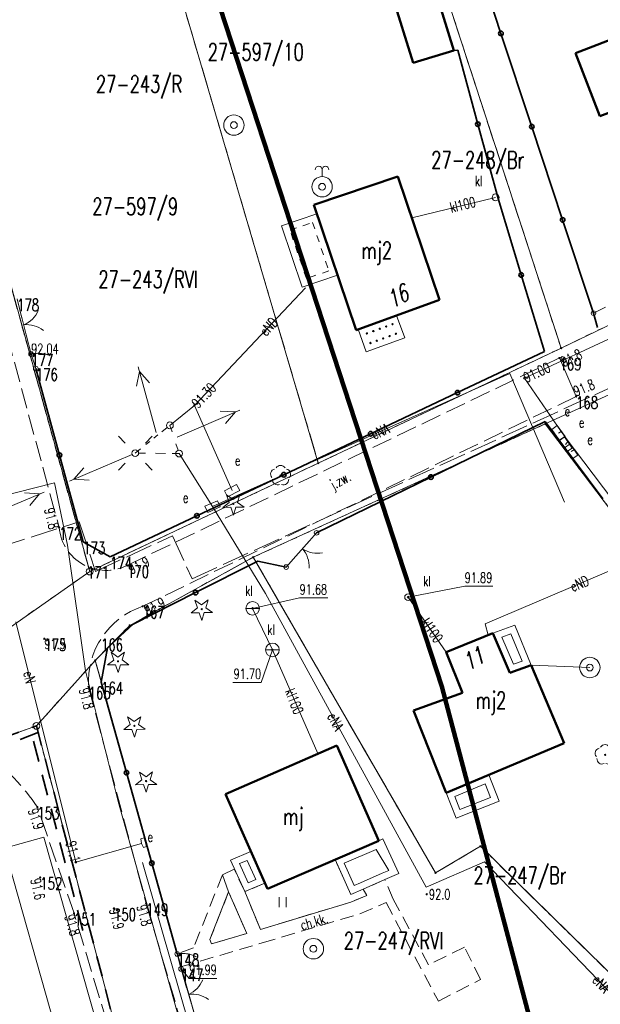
# Model space of a CAD drawing. Header units: metres. Extents: x 7542868 to 7543894, y 5828497 to 5830561.
# Tile 30 of 66: x 7543260 to 7543302, y 5829905 to 5829978. Entities that reach past the tile are written whole.
import ezdxf
from ezdxf.enums import TextEntityAlignment as Align

# ---------------------------------------------------------------- set-up
doc = ezdxf.new("R2010")
doc.units = ezdxf.units.M
for name, pattern in [('1', [0]), ('2_1', [0]), ('2_14', [1, -1]), ('2_KTCR02', [1.5, 1, -0.5]), ('2_KTJZ01', [2, 1.5, -0.5]), ('2_PTRW02', [0]), ('2_PTRW02_02G', [0]), ('2_PTTU', [1.5, 1, -0.5]), ('3_EGBB01', [0]), ('3_EGBG08', [0]), ('3_EGBG08W', [1, 0.5, -0.5]), ('3_EGBT07', [0]), ('3_EGBW09', [0]), ('4_1', [0]), ('4_SUPE_01', [0]), ('4_SUPK_01', [0]), ('4_SUPT_P_01', [2.5, 2, -0.5]), ('4_SUPW_01', [0]), ('4_SUSM03_02', [0]), ('4_SUUS18_02', [0]), ('GAO', [2.5, 1.5, -1]), ('GDE', [0]), ('GUK', [2, 1.5, -0.5]), ('GUZ', [1, 0.5, -0.5])]:
    doc.linetypes.add(name, pattern=pattern)
doc.layers.get('0').update_dxf_attribs({"color": 250, "linetype": 'CONTINUOUS', "lineweight": 100})
for name, color, linetype, lineweight in [('Dzialki', 7, 'GDE', 18), ('EADTD_T_0', 7, 'CONTINUOUS', 25), ('EGBB_E_T_0', 7, 'CONTINUOUS', 25), ('EGBB_L_0', 7, '3_EGBB01', 50), ('EGBE_L_0', 7, '3_EGBT07', 18), ('EGBE_L_1', 7, '3_EGBG08', 18), ('EGBE_L_2', 7, '3_EGBW09', 18), ('EPGPO_L_0', 7, 'GAO', 35), ('ESPPP_L_4', 7, 'CONTINUOUS', 35), ('Kontury', 3, 'GUK', 18), ('KTCR_E_T_1', 7, 'CONTINUOUS', 15), ('KTCR_L_1', 7, '2_KTCR02', 18), ('KTJZ_E_T_0', 7, 'CONTINUOUS', 15), ('KTJZ_L_0', 7, '2_KTJZ01', 18), ('KTOK_L_1', 7, '2_1', 18), ('KTOK_L_3', 7, '2_1', 18), ('KTOK_L_4', 7, 'CONTINUOUS', 35), ('Numery_dzialek', 7, 'CONTINUOUS', 13), ('Numery_konturow', 3, 'CONTINUOUS', 13), ('Numery_uzytkow', 7, 'CONTINUOUS', 13), ('OBOP_T_0', 3, 'CONTINUOUS', 18), ('OBOP_T_1', 3, 'CONTINUOUS', 18), ('PIKIETY_T_0', 230, 'CONTINUOUS', 0), ('PTRW_L_1', 7, 'CONTINUOUS', 18), ('PTTU_L_2', 7, '2_PTTU', 18), ('Punkty', 7, 'CONTINUOUS', 18), ('RTPW_T_0', 7, 'CONTINUOUS', 15), ('RTPW_T_1', 7, 'CONTINUOUS', 15), ('SUPE_E_T_3', 1, 'CONTINUOUS', 15), ('SUPE_L_2', 1, '4_SUPE_01', 18), ('SUPE_L_3', 1, '4_SUPE_01', 18), ('SUPK_E_T_1', 34, 'CONTINUOUS', 15), ('SUPK_L_1', 34, '4_SUPK_01', 18), ('SUPP_L_6', 30, '4_SUPT_P_01', 18), ('SUPW_L_1', 5, '4_SUPW_01', 18), ('SUSM_L_4', 7, 'CONTINUOUS', 18), ('SUSM_T_0', 7, 'CONTINUOUS', 18), ('SUTE_T_0', 1, 'CONTINUOUS', 18), ('SUTK_T_0', 7, 'CONTINUOUS', 18), ('SUUE_E_T_2', 7, 'CONTINUOUS', 15), ('SUUE_L_3', 7, '4_1', 18), ('SUUE_T_3', 7, 'CONTINUOUS', 18), ('SUUK_E_T_1', 7, 'CONTINUOUS', 15), ('SUUK_E_T_3', 7, 'CONTINUOUS', 15), ('SUUK_T_1', 7, 'CONTINUOUS', 18), ('SUUK_T_2', 34, 'CONTINUOUS', 18), ('SUUK_T_4', 7, 'CONTINUOUS', 18), ('SUUW_T_1', 7, 'CONTINUOUS', 18), ('SUUW_T_2', 7, 'CONTINUOUS', 18), ('Uzytki', 7, 'GUZ', 18), ('ZASIEG_L_0', 3, '1', 100)]:
    doc.layers.add(name, color=color, linetype=linetype, lineweight=lineweight)
doc.styles.get("Standard").update_dxf_attribs({"font": 'Simplex.SHX', "width": 0.75})

# ---------------------------------------------------------------- blocks, each defined once
blk = doc.blocks.new('GRT')
at = {"linetype": 'CONTINUOUS'}
blk.add_circle((0, 0), 0.25, dxfattribs=at)
blk = doc.blocks.new('GRO')
at = {"linetype": 'CONTINUOUS'}
blk.add_circle((0, 0), 0.045, dxfattribs=at)
blk = doc.blocks.new('2_OBOP01_01')
at = {"linetype": 'CONTINUOUS'}
for p, q in [((-0.78225, -0.26495), (-0.3012, 0.09375)), ((-0.3012, 0.09375), (-0.4937, 0.6621)), ((-0.4937, 0.6621), (-0.0039, 0.31545)), ((-0.0039, 0.31545), (0.4771, 0.67415)), ((0.4771, 0.67415), (0.2988, 0.1012)), ((0.2988, 0.1012), (0.7886, -0.24545)), ((-0.18225, -0.2575), (-0.78225, -0.26495)), ((0.01025, -0.82585), (-0.18225, -0.2575)), ((0.1886, -0.2529), (0.01025, -0.82585)), ((0.7886, -0.24545), (0.1886, -0.2529))]:
    blk.add_line(p, q, dxfattribs=at)
blk.add_circle((0, 0), 0.045, dxfattribs=at)
blk = doc.blocks.new('2_OBOP02_01')
at = {"linetype": 'CONTINUOUS'}
blk.add_circle((0, 0), 0.045, dxfattribs=at)
for centre, start, end in [((0, 0.375), 30.14012, 149.85988), ((-0.357, 0.116), 102.14447, 221.86002), ((0.357, 0.116), 318.13998, 77.85553), ((-0.22, -0.303), 174.14818, 293.85423), ((0.22, -0.303), 246.14577, 5.85182)]:
    blk.add_arc(centre, 0.375, start, end, dxfattribs=at)
blk = doc.blocks.new('2_PTTU04')
at = {"linetype": 'CONTINUOUS'}
for p, q in [((-0.2625, -0.375), (-0.2625, 0.375)), ((0.2625, -0.375), (0.2625, 0.375))]:
    blk.add_line(p, q, dxfattribs=at)
blk = doc.blocks.new('2_RTPW01')
at = {"linetype": 'CONTINUOUS'}
blk.add_circle((0, 0), 0.045, dxfattribs=at)
blk = doc.blocks.new('2_RTPW02')
at = {"linetype": 'CONTINUOUS'}
blk.add_circle((0, 0), 0.045, dxfattribs=at)
blk = doc.blocks.new('4_SUSM01_01')
at = {"linetype": 'CONTINUOUS'}
for p, q in [((-0.742, 0.742), (-1.237, 1.237)), ((0.742, 0.742), (1.237, 1.237)), ((-0.742, -0.742), (-1.237, -1.237)), ((0.742, -0.742), (1.237, -1.237))]:
    blk.add_line(p, q, dxfattribs=at)
blk = doc.blocks.new('4_SUPS01_03')
at = {"linetype": 'CONTINUOUS'}
blk.add_circle((0, 0), 0.0625, dxfattribs=at)
blk = doc.blocks.new('4_SUPS01_05')
at = {"linetype": 'CONTINUOUS'}
blk.add_circle((0, 0), 0.0625, dxfattribs=at)
blk = doc.blocks.new('4_SUUS18_01')
at = {"linetype": 'CONTINUOUS'}
for p, q in [((0.5, 0.25), (-0.5, 0.25)), ((-0.5, 0.25), (-0.5, -0.25)), ((0.5, -0.25), (0.5, 0.25)), ((-0.5, -0.25), (0.5, -0.25))]:
    blk.add_line(p, q, dxfattribs=at)
blk = doc.blocks.new('4_SUUS22_01')
at = {"linetype": 'CONTINUOUS'}
blk.add_circle((0, 0), 0.25, dxfattribs=at)
blk = doc.blocks.new('4_SUUS15_05')
at = {"linetype": 'CONTINUOUS'}
blk.add_circle((0, 0), 0.25, dxfattribs=at)
blk = doc.blocks.new('4_SUUS07')
at = {"linetype": 'CONTINUOUS'}
blk.add_line((-0.5, 0), (0.5, 0), dxfattribs=at)
blk.add_circle((0, 0), 0.5, dxfattribs=at)
blk = doc.blocks.new('4_SUUS13')
at = {"linetype": 'CONTINUOUS'}
for radius in [0.75, 0.25]:
    blk.add_circle((0, 0), radius, dxfattribs=at)
blk = doc.blocks.new('4_SUUS14')
at = {"linetype": 'CONTINUOUS'}
blk.add_line((0, 0.75), (0, 1.25), dxfattribs=at)
for radius in [0.75, 0.25]:
    blk.add_circle((0, 0), radius, dxfattribs=at)
for centre in [(-0.25, 1.25), (0.25, 1.25)]:
    blk.add_arc(centre, 0.25, 0, 180, dxfattribs=at)

msp = doc.modelspace()

# ---------------------------------------------------------------- linework, layer by layer
at = {"layer": 'Dzialki'}
for p, q in [((7543299.37, 5829953.5), (7543285.43, 5829996.33)), ((7543281.55, 5829945.05), (7543267.37, 5829993.25)), ((7543264.77, 5829937.09), (7543250.79, 5829987.82)), ((7543299.37, 5829953.5), (7543325.43, 5829966.06)), ((7543281.55, 5829945.05), (7543299.37, 5829953.5)), ((7543302.87, 5829950.06), (7543298.21, 5829947.93)), ((7543298.21, 5829947.93), (7543276.78, 5829938.14)), ((7543332.46, 5829902.76), (7543298.21, 5829947.93)), ((7543264.77, 5829937.09), (7543281.55, 5829945.05)), ((7543276.78, 5829938.14), (7543267.71, 5829933.14)), ((7543290.15, 5829914.97), (7543276.78, 5829938.14)), ((7543258.96, 5829933.02), (7543264.77, 5829937.09)), ((7543267.71, 5829933.14), (7543265.18, 5829930.57)), ((7543265.18, 5829930.57), (7543260.86, 5829925.76)), ((7543265.18, 5829930.57), (7543279.63, 5829878.97)), ((7543260.86, 5829925.76), (7543133.36, 5829880.28)), ((7543299.89, 5829776.73), (7543260.86, 5829925.76)), ((7543293.45, 5829916.92), (7543290.15, 5829914.97)), ((7543315.66, 5829895.14), (7543293.45, 5829916.92))]:
    msp.add_line(p, q, dxfattribs=at)
at = {"layer": 'EGBB_L_0', "linetype": '3_EGBB01'}
for p, q in [((7543288.748, 5829984.243), (7543291.491, 5829975.351)), ((7543288.507, 5829974.43), (7543285.764, 5829983.322)), ((7543300.433, 5829975.143), (7543305.102, 5829976.946)), ((7543291.491, 5829975.351), (7543288.507, 5829974.43)), ((7543302.216, 5829970.535), (7543300.433, 5829975.143)), ((7543306.934, 5829972.298), (7543302.216, 5829970.535)), ((7543287.384, 5829966.091), (7543281.218, 5829964.008)), ((7543290.448, 5829957.031), (7543287.384, 5829966.091)), ((7543281.218, 5829964.008), (7543284.323, 5829954.818)), ((7543284.323, 5829954.818), (7543290.448, 5829957.031)), ((7543294.35, 5829932.56), (7543290.938, 5829931.161)), ((7543294.35, 5829932.56), (7543295.61, 5829929.66)), ((7543290.938, 5829931.161), (7543292.139, 5829928.199)), ((7543295.61, 5829929.66), (7543297.17, 5829930.22)), ((7543297.17, 5829930.22), (7543299.596, 5829924.48)), ((7543292.139, 5829928.199), (7543288.548, 5829926.893)), ((7543290.93, 5829920.839), (7543288.548, 5829926.893)), ((7543274.73, 5829920.74), (7543282.92, 5829924.31)), ((7543282.92, 5829924.31), (7543285.99, 5829917.31)), ((7543299.596, 5829924.48), (7543290.93, 5829920.839)), ((7543277.81, 5829913.79), (7543274.73, 5829920.74)), ((7543285.99, 5829917.31), (7543277.81, 5829913.79))]:
    msp.add_line(p, q, dxfattribs=at)
at = {"layer": 'EGBE_L_0', "linetype": '3_EGBT07'}
for p, q in [((7543294.35, 5829932.56), (7543295.97, 5829933.15)), ((7543295.97, 5829933.15), (7543297.17, 5829930.22)), ((7543295.61, 5829929.66), (7543294.35, 5829932.56)), ((7543295.02, 5829932.272), (7543295.689, 5829932.516)), ((7543295.882, 5829930.289), (7543295.02, 5829932.272)), ((7543295.689, 5829932.516), (7543296.509, 5829930.514)), ((7543297.17, 5829930.22), (7543295.61, 5829929.66)), ((7543296.509, 5829930.514), (7543295.882, 5829930.289)), ((7543290.93, 5829920.839), (7543294.065, 5829922.156)), ((7543294.065, 5829922.156), (7543294.826, 5829920.223)), ((7543291.574, 5829920.567), (7543293.787, 5829921.497)), ((7543293.787, 5829921.497), (7543294.178, 5829920.505)), ((7543291.662, 5829918.977), (7543290.93, 5829920.839)), ((7543291.944, 5829919.626), (7543291.574, 5829920.567)), ((7543294.178, 5829920.505), (7543291.944, 5829919.626)), ((7543294.826, 5829920.223), (7543291.662, 5829918.977)), ((7543282.78, 5829915.94), (7543285.99, 5829917.31)), ((7543285.99, 5829917.31), (7543286.29, 5829917.48)), ((7543286.29, 5829917.48), (7543287.45, 5829914.92)), ((7543276.594, 5829916.534), (7543275.11, 5829915.91)), ((7543277.63, 5829914.22), (7543276.594, 5829916.534)), ((7543283.447, 5829915.681), (7543285.789, 5829916.68)), ((7543285.789, 5829916.68), (7543286.723, 5829915.151)), ((7543275.11, 5829915.91), (7543276.15, 5829913.59)), ((7543275.776, 5829915.648), (7543276.337, 5829915.884)), ((7543276.406, 5829914.242), (7543275.776, 5829915.648)), ((7543276.337, 5829915.884), (7543276.966, 5829914.481)), ((7543283.94, 5829913.39), (7543282.78, 5829915.94)), ((7543284.194, 5829914.038), (7543283.447, 5829915.681)), ((7543286.228, 5829914.938), (7543284.651, 5829914.229)), ((7543286.723, 5829915.151), (7543286.228, 5829914.938)), ((7543287.45, 5829914.92), (7543286.43, 5829914.48)), ((7543276.15, 5829913.59), (7543277.63, 5829914.22)), ((7543276.966, 5829914.481), (7543276.406, 5829914.242)), ((7543284.651, 5829914.229), (7543284.194, 5829914.038)), ((7543286.43, 5829914.48), (7543284.85, 5829913.77)), ((7543284.85, 5829913.77), (7543283.94, 5829913.39))]:
    msp.add_line(p, q, dxfattribs=at)
at = {"layer": 'EGBE_L_1', "linetype": '3_EGBG08'}
for p, q in [((7543278.84, 5829962.47), (7543281.441, 5829963.349)), ((7543281.441, 5829963.349), (7543282.96, 5829958.85)), ((7543280.36, 5829957.97), (7543278.84, 5829962.47)), ((7543282.96, 5829958.85), (7543280.36, 5829957.97))]:
    msp.add_line(p, q, dxfattribs=at)
at = {"layer": 'EGBE_L_1', "linetype": '3_EGBG08W'}
for p, q in [((7543279.474, 5829962.156), (7543281.127, 5829962.715)), ((7543281.127, 5829962.715), (7543282.327, 5829959.164)), ((7543280.674, 5829958.604), (7543279.474, 5829962.156)), ((7543282.327, 5829959.164), (7543280.674, 5829958.604))]:
    msp.add_line(p, q, dxfattribs=at)
at = {"layer": 'EGBE_L_2', "linetype": '3_EGBW09'}
for p, q in [((7543287.297, 5829955.893), (7543284.482, 5829954.876)), ((7543287.89, 5829954.25), (7543287.297, 5829955.893)), ((7543284.482, 5829954.876), (7543285.07, 5829953.23)), ((7543285.07, 5829953.23), (7543287.89, 5829954.25))]:
    msp.add_line(p, q, dxfattribs=at)
at = {"layer": 'EGBE_L_2', "linetype": '3_EGBT07'}
for centre in [(7543286.996, 5829955.252), (7543286.996, 5829955.252), (7543285.12, 5829954.575), (7543285.12, 5829954.575), (7543285.589, 5829954.744), (7543286.058, 5829954.914), (7543286.527, 5829955.083), (7543287.25, 5829954.55), (7543287.25, 5829954.55), (7543285.372, 5829953.871), (7543285.372, 5829953.871), (7543285.841, 5829954.041), (7543286.311, 5829954.211), (7543286.78, 5829954.38)]:
    msp.add_circle(centre, 0.05, dxfattribs=at)
at = {"layer": 'EPGPO_L_0', "linetype": 'GAO'}
for p, q in [((7543133.36, 5829880.28), (7543260.86, 5829925.76)), ((7543260.86, 5829925.76), (7543299.89, 5829776.73))]:
    msp.add_line(p, q, dxfattribs=at)
at = {"layer": 'ESPPP_L_4'}
for p, q in [((7543261.041, 5829925.294), (7543259.656, 5829924.761)), ((7543261.027, 5829923.151), (7543260.637, 5829924.641)), ((7543261.676, 5829920.669), (7543261.286, 5829922.158)), ((7543262.325, 5829918.186), (7543261.935, 5829919.676)), ((7543262.974, 5829915.704), (7543262.584, 5829917.193)), ((7543263.623, 5829913.221), (7543263.233, 5829914.711)), ((7543264.272, 5829910.739), (7543263.882, 5829912.228))]:
    msp.add_line(p, q, dxfattribs=at)
at = {"layer": 'Kontury'}
for p, q in [((7543299.37, 5829953.5), (7543285.43, 5829996.33)), ((7543267.37, 5829993.25), (7543281.55, 5829945.05)), ((7543264.77, 5829937.09), (7543250.79, 5829987.82)), ((7543281.55, 5829945.05), (7543299.37, 5829953.5)), ((7543281.55, 5829945.05), (7543264.77, 5829937.09)), ((7543267.71, 5829933.14), (7543276.78, 5829938.14)), ((7543276.78, 5829938.14), (7543290.15, 5829914.97)), ((7543265.18, 5829930.57), (7543267.71, 5829933.14)), ((7543279.63, 5829878.97), (7543265.18, 5829930.57)), ((7543290.15, 5829914.97), (7543293.45, 5829916.92)), ((7543293.45, 5829916.92), (7543315.66, 5829895.14))]:
    msp.add_line(p, q, dxfattribs=at)
at = {"layer": 'KTCR_L_1', "linetype": '2_KTCR02'}
for p, q in [((7543274.52, 5829914.82), (7543272.39, 5829909.46)), ((7543275.37, 5829915.25), (7543274.52, 5829914.82)), ((7543276.15, 5829913.59), (7543275.37, 5829915.25)), ((7543286.43, 5829914.48), (7543284.85, 5829913.77)), ((7543287.05, 5829913.04), (7543286.43, 5829914.48)), ((7543274.97, 5829913.58), (7543273.59, 5829910.07)), ((7543276.3, 5829910.53), (7543274.97, 5829913.58)), ((7543277.3, 5829910.82), (7543276.15, 5829913.59)), ((7543285.12, 5829913.31), (7543283.93, 5829912.82)), ((7543284.85, 5829913.77), (7543285.12, 5829913.31)), ((7543283.93, 5829912.82), (7543277.3, 5829910.82)), ((7543284.6, 5829911.96), (7543286.52, 5829912.79)), ((7543286.52, 5829912.79), (7543290.36, 5829905.56)), ((7543289.65, 5829908.23), (7543287.05, 5829913.04)), ((7543277.42, 5829909.83), (7543284.6, 5829911.96)), ((7543273.71, 5829909.75), (7543276.3, 5829910.53)), ((7543271.443, 5829908.06), (7543277.42, 5829909.83)), ((7543273.59, 5829910.07), (7543273.71, 5829909.75)), ((7543272.39, 5829909.46), (7543271.19, 5829909.02)), ((7543271.19, 5829909.02), (7543271.443, 5829908.06)), ((7543292.28, 5829909.51), (7543289.65, 5829908.23)), ((7543293.46, 5829907.14), (7543292.28, 5829909.51)), ((7543290.36, 5829905.56), (7543293.46, 5829907.14))]:
    msp.add_line(p, q, dxfattribs=at)
at = {"layer": 'KTCR_L_1', "linetype": '2_14'}
msp.add_line((7543274.52, 5829914.82), (7543274.97, 5829913.58), dxfattribs=at)
at = {"layer": 'KTJZ_L_0', "linetype": '2_KTJZ01'}
for p, q in [((7543256.63, 5829962.12), (7543262.53, 5829940.32)), ((7543267.51, 5829937.54), (7543299.25, 5829952.77)), ((7543300.47, 5829949.94), (7543268.66, 5829934.54)), ((7543264.69, 5829928.62), (7543268.92, 5829912.72)), ((7543263.62, 5829912), (7543260.93, 5829919.79)), ((7543268.92, 5829912.72), (7543275.17, 5829891.46)), ((7543270.12, 5829890.49), (7543263.62, 5829912))]:
    msp.add_line(p, q, dxfattribs=at)
at = {"layer": 'KTJZ_L_0', "linetype": '2_14'}
msp.add_line((7543299.25, 5829952.77), (7543300.47, 5829949.94), dxfattribs=at)
at = {"layer": 'KTJZ_L_0', "linetype": '2_KTJZ01'}
for centre, radius, start, end in [((7543265.966, 5829940.624), 3.449, 185.05907, 296.59755), ((7543270.525, 5829928.998), 5.847, 108.60091, 183.70684), ((7543248.427, 5829911.516), 14.993, 33.49496, 54.42179)]:
    msp.add_arc(centre, radius, start, end, dxfattribs=at)
at = {"layer": 'KTOK_L_1'}
for p, q in [((7543259.44, 5829957.11), (7543259.801, 5829955.691)), ((7543259.739, 5829955.933), (7543260.109, 5829954.479)), ((7543260.109, 5829954.479), (7543260.47, 5829953.06)), ((7543280.89, 5829939.332), (7543279.894, 5829938.21)), ((7543281.426, 5829939.936), (7543280.724, 5829939.145)), ((7543279.894, 5829938.21), (7543279.193, 5829937.42)), ((7543271.48, 5829907.92), (7543271.886, 5829906.52)), ((7543271.816, 5829906.76), (7543272.234, 5829905.32))]:
    msp.add_line(p, q, dxfattribs=at)
for centre in [(7543260.47, 5829953.06), (7543281.426, 5829939.936), (7543279.193, 5829937.42), (7543271.48, 5829907.92)]:
    msp.add_circle(centre, 0.17, dxfattribs=at)
for centre, start, end in [((7543259.168, 5829957.058), 292.21347, 336.28784), ((7543260.145, 5829953.218), 52.25019, 96.32456), ((7543281.5, 5829940.436), 236.35625, 280.43063), ((7543278.871, 5829937.473), 356.39298, 40.46735), ((7543271.208, 5829907.865), 294.11661, 338.19098), ((7543272.311, 5829904.061), 54.15333, 98.22771)]:
    msp.add_arc(centre, 2, start, end, dxfattribs=at)
at = {"layer": 'KTOK_L_3'}
for p, q in [((7543302.185, 5829956.285), (7543301.75, 5829956.06)), ((7543302.62, 5829956.51), (7543302.185, 5829956.285)), ((7543260.47, 5829953.06), (7543260.57, 5829953.076)), ((7543260.47, 5829953.06), (7543260.64, 5829952.53)), ((7543260.57, 5829953.076), (7543260.67, 5829953.093)), ((7543260.67, 5829953.093), (7543260.76, 5829953.106)), ((7543260.76, 5829953.106), (7543260.864, 5829953.108)), ((7543260.864, 5829953.108), (7543260.957, 5829953.115)), ((7543260.957, 5829953.115), (7543261.051, 5829953.114)), ((7543261.051, 5829953.114), (7543261.148, 5829953.106)), ((7543261.148, 5829953.106), (7543261.243, 5829953.105)), ((7543261.243, 5829953.105), (7543261.333, 5829953.087)), ((7543261.333, 5829953.087), (7543261.432, 5829953.072)), ((7543261.432, 5829953.072), (7543261.512, 5829953.051)), ((7543261.512, 5829953.051), (7543261.602, 5829953.033)), ((7543261.602, 5829953.033), (7543261.685, 5829953.005)), ((7543260.64, 5829952.53), (7543260.81, 5829952)), ((7543261.685, 5829953.005), (7543261.767, 5829952.977)), ((7543261.767, 5829952.977), (7543261.852, 5829952.942)), ((7543261.852, 5829952.942), (7543261.878, 5829952.927)), ((7543271.19, 5829909.02), (7543271.291, 5829909.031)), ((7543271.19, 5829909.02), (7543271.335, 5829908.47)), ((7543271.291, 5829909.031), (7543271.391, 5829909.042)), ((7543271.391, 5829909.042), (7543271.482, 5829909.05)), ((7543271.482, 5829909.05), (7543271.586, 5829909.046)), ((7543271.586, 5829909.046), (7543271.679, 5829909.047)), ((7543271.679, 5829909.047), (7543271.774, 5829909.041)), ((7543271.774, 5829909.041), (7543271.871, 5829909.027)), ((7543271.871, 5829909.027), (7543271.965, 5829909.021)), ((7543271.965, 5829909.021), (7543272.054, 5829908.997)), ((7543272.054, 5829908.997), (7543272.153, 5829908.976)), ((7543272.153, 5829908.976), (7543272.232, 5829908.95)), ((7543272.232, 5829908.95), (7543272.321, 5829908.926)), ((7543271.335, 5829908.47), (7543271.48, 5829907.92)), ((7543272.321, 5829908.926), (7543272.403, 5829908.893)), ((7543272.403, 5829908.893), (7543272.484, 5829908.859)), ((7543272.484, 5829908.859), (7543272.567, 5829908.818)), ((7543272.567, 5829908.818), (7543272.592, 5829908.801))]:
    msp.add_line(p, q, dxfattribs=at)
for centre in [(7543301.75, 5829956.06), (7543260.47, 5829953.06), (7543260.81, 5829952), (7543271.19, 5829909.02), (7543271.48, 5829907.92)]:
    msp.add_circle(centre, 0.17, dxfattribs=at)
at = {"layer": 'KTOK_L_4'}
for p, q in [((7543292.69, 5829983.447), (7543294.955, 5829976.6)), ((7543294.955, 5829976.6), (7543297.22, 5829969.753)), ((7543291.491, 5829975.351), (7543291.78, 5829975.38)), ((7543291.78, 5829975.38), (7543293.26, 5829969.935)), ((7543293.26, 5829969.935), (7543294.74, 5829964.49)), ((7543297.22, 5829969.753), (7543299.485, 5829962.907)), ((7543294.74, 5829964.49), (7543296.44, 5829958.865)), ((7543299.485, 5829962.907), (7543301.75, 5829956.06)), ((7543296.44, 5829958.865), (7543298.14, 5829953.24)), ((7543302.05, 5829955), (7543301.75, 5829956.06)), ((7543298.14, 5829953.24), (7543291.766, 5829950.226)), ((7543260.81, 5829952), (7543262.55, 5829945.635)), ((7543291.766, 5829950.226), (7543285.392, 5829947.212)), ((7543289.814, 5829944.025), (7543298.201, 5829948.114)), ((7543298.201, 5829948.114), (7543302.438, 5829942.429)), ((7543285.392, 5829947.212), (7543279.018, 5829944.198)), ((7543262.55, 5829945.635), (7543264.29, 5829939.27)), ((7543279.018, 5829944.198), (7543272.644, 5829941.184)), ((7543281.426, 5829939.936), (7543289.814, 5829944.025)), ((7543272.644, 5829941.184), (7543266.27, 5829938.17)), ((7543266.27, 5829938.17), (7543264.29, 5829939.27)), ((7543277.11, 5829937.86), (7543272.54, 5829935.55)), ((7543279.193, 5829937.42), (7543277.11, 5829937.86)), ((7543272.54, 5829935.55), (7543267.97, 5829933.24)), ((7543267.97, 5829933.24), (7543266.08, 5829931.5)), ((7543266.08, 5829931.5), (7543265.61, 5829928.98)), ((7543265.61, 5829928.98), (7543267.47, 5829922.327)), ((7543267.47, 5829922.327), (7543269.33, 5829915.673)), ((7543269.33, 5829915.673), (7543271.19, 5829909.02))]:
    msp.add_line(p, q, dxfattribs=at)
for centre in [(7543294.955, 5829976.6), (7543293.26, 5829969.935), (7543297.22, 5829969.753), (7543299.485, 5829962.907), (7543296.44, 5829958.865), (7543291.766, 5829950.226), (7543285.392, 5829947.212), (7543262.55, 5829945.635), (7543279.018, 5829944.198), (7543289.814, 5829944.025), (7543272.644, 5829941.184), (7543272.54, 5829935.55), (7543267.47, 5829922.327), (7543269.33, 5829915.673)]:
    msp.add_circle(centre, 0.17, dxfattribs=at)
at = {"layer": 'PTRW_L_1', "linetype": '2_PTRW02'}
for p, q in [((7543258.523, 5829916.783), (7543261.408, 5829917.603)), ((7543261.408, 5829917.603), (7543265.376, 5829903.598))]:
    msp.add_line(p, q, dxfattribs=at)
at = {"layer": 'PTRW_L_1', "linetype": '2_PTRW02_02G'}
msp.add_line((7543262.389, 5829903.118), (7543258.523, 5829916.783), dxfattribs=at)
at = {"layer": 'PTTU_L_2', "linetype": '2_PTTU'}
for p, q in [((7543282.78, 5829915.94), (7543277.81, 5829913.79)), ((7543283.94, 5829913.39), (7543282.78, 5829915.94)), ((7543277.63, 5829914.22), (7543276.15, 5829913.59)), ((7543277.81, 5829913.79), (7543277.63, 5829914.22)), ((7543284.85, 5829913.77), (7543283.94, 5829913.39))]:
    msp.add_line(p, q, dxfattribs=at)
at = {"layer": 'PTTU_L_2', "linetype": '2_14'}
for p, q in [((7543274.97, 5829913.58), (7543273.59, 5829910.07)), ((7543276.3, 5829910.53), (7543274.97, 5829913.58)), ((7543276.15, 5829913.59), (7543277.3, 5829910.82)), ((7543283.93, 5829912.82), (7543285.12, 5829913.31)), ((7543285.12, 5829913.31), (7543284.85, 5829913.77)), ((7543277.3, 5829910.82), (7543283.93, 5829912.82)), ((7543273.71, 5829909.75), (7543276.3, 5829910.53)), ((7543273.59, 5829910.07), (7543273.71, 5829909.75))]:
    msp.add_line(p, q, dxfattribs=at)
at = {"layer": 'RTPW_T_1', "linetype": 'CONTINUOUS'}
for p, q in [((7543271.48, 5829907.92), (7543272.077, 5829907.224)), ((7543272.077, 5829907.224), (7543274.113, 5829907.224))]:
    msp.add_line(p, q, dxfattribs=at)
at = {"layer": 'SUPE_L_2', "linetype": '4_SUPE_01'}
for p, q in [((7543257.49, 5829942.4), (7543262.19, 5829943.61)), ((7543262.19, 5829943.61), (7543263.14, 5829939.04)), ((7543263.14, 5829939.04), (7543264.47, 5829929.8)), ((7543264.47, 5829929.8), (7543266.85, 5829920.22)), ((7543266.85, 5829920.22), (7543274.99, 5829891.18))]:
    msp.add_line(p, q, dxfattribs=at)
at = {"layer": 'SUPE_L_3', "linetype": '4_SUPE_01'}
for p, q in [((7543296.672, 5829951.286), (7543313.224, 5829959)), ((7543280.601, 5829957.928), (7543272.454, 5829949.287)), ((7543268.204, 5829950.694), (7543268.424, 5829951.79)), ((7543269.644, 5829947.303), (7543268.333, 5829952.128)), ((7543269.169, 5829950.957), (7543268.424, 5829951.79)), ((7543273.791, 5829941.863), (7543295.596, 5829951.626)), ((7543295.596, 5829951.626), (7543299.623, 5829942.183)), ((7543299.384, 5829947.382), (7543296.672, 5829951.286)), ((7543270.659, 5829947.822), (7543272.454, 5829949.287)), ((7543271.201, 5829946.964), (7543275.79, 5829948.95)), ((7543272.454, 5829949.287), (7543275.224, 5829943.032)), ((7543274.352, 5829948.873), (7543275.469, 5829948.811)), ((7543274.749, 5829947.955), (7543275.469, 5829948.811)), ((7543299.171, 5829947.262), (7543299.384, 5829947.382)), ((7543299.885, 5829946.654), (7543299.384, 5829947.382)), ((7543299.695, 5829946.424), (7543299.885, 5829946.654)), ((7543300.344, 5829946.051), (7543299.885, 5829946.654)), ((7543300.102, 5829945.912), (7543300.344, 5829946.051)), ((7543306.055, 5829938.485), (7543300.344, 5829946.051)), ((7543263.284, 5829943.724), (7543267.883, 5829945.686)), ((7543273.791, 5829941.863), (7543271.334, 5829945.756)), ((7543263.606, 5829943.862), (7543264.329, 5829944.714)), ((7543263.606, 5829943.862), (7543264.722, 5829943.794)), ((7543256.82, 5829940.968), (7543261.419, 5829942.929)), ((7543259.981, 5829942.86), (7543261.097, 5829942.792)), ((7543260.374, 5829941.94), (7543261.097, 5829942.792)), ((7543277.676, 5829935.469), (7543273.791, 5829941.863)), ((7543306.055, 5829938.485), (7543293.797, 5829933.251)), ((7543289.478, 5829913.918), (7543277.676, 5829935.469)), ((7543263.75, 5829915.76), (7543259.35, 5829933.39)), ((7543293.797, 5829933.251), (7543294.029, 5829932.411)), ((7543268.58, 5829917.13), (7543263.75, 5829915.76)), ((7543279.35, 5829878.42), (7543268.65, 5829915.74)), ((7543293.736, 5829915.768), (7543289.478, 5829913.918)), ((7543306.631, 5829902.346), (7543293.736, 5829915.768))]:
    msp.add_line(p, q, dxfattribs=at)
at = {"layer": 'SUPK_L_1', "linetype": '4_SUPK_01'}
for p, q in [((7543294.566, 5829964.561), (7543288.41, 5829963.06)), ((7543288.14, 5829935.212), (7543290.938, 5829931.161)), ((7543278.18, 5829931.34), (7543276.73, 5829934.39)), ((7543281.51, 5829923.74), (7543278.18, 5829931.34))]:
    msp.add_line(p, q, dxfattribs=at)
at = {"layer": 'SUPK_L_1', "linetype": '4_1'}
for p, q in [((7543294.566, 5829964.561), (7543288.41, 5829963.06)), ((7543288.14, 5829935.212), (7543290.938, 5829931.161)), ((7543276.73, 5829934.39), (7543278.18, 5829931.34)), ((7543278.18, 5829931.34), (7543281.51, 5829923.74))]:
    msp.add_line(p, q, dxfattribs=at)
at = {"layer": 'SUPP_L_6', "linetype": '4_SUPT_P_01'}
for p, q in [((7543272.286, 5829936.568), (7543306.819, 5829952.341)), ((7543258.079, 5829938.861), (7543264.006, 5829940.737)), ((7543264.006, 5829940.737), (7543265.198, 5829937.104)), ((7543265.198, 5829937.104), (7543270.857, 5829939.725)), ((7543270.857, 5829939.725), (7543272.286, 5829936.568))]:
    msp.add_line(p, q, dxfattribs=at)
at = {"layer": 'SUPW_L_1', "linetype": '4_SUPW_01'}
msp.add_line((7543301.478, 5829930.044), (7543297.195, 5829930.212), dxfattribs=at)
at = {"layer": 'SUPW_L_1', "linetype": '4_1'}
msp.add_line((7543301.478, 5829930.044), (7543297.195, 5829930.212), dxfattribs=at)
at = {"layer": 'SUSM_L_4', "linetype": '4_SUSM03_02'}
for p, q in [((7543270.464, 5829947.666), (7543270.074, 5829947.353)), ((7543270.814, 5829947.347), (7543270.659, 5829947.822)), ((7543269.189, 5829946.645), (7543268.894, 5829946.409)), ((7543269.779, 5829947.117), (7543269.484, 5829946.881)), ((7543268.503, 5829946.096), (7543268.113, 5829945.784)), ((7543271.256, 5829945.994), (7543271.101, 5829946.469)), ((7543268.363, 5829945.782), (7543268.863, 5829945.777)), ((7543269.598, 5829945.771), (7543270.334, 5829945.765)), ((7543270.834, 5829945.761), (7543271.334, 5829945.756))]:
    msp.add_line(p, q, dxfattribs=at)
for centre in [(7543270.659, 5829947.822), (7543270.659, 5829947.822), (7543268.113, 5829945.784), (7543268.113, 5829945.784), (7543271.334, 5829945.756), (7543271.334, 5829945.756)]:
    msp.add_circle(centre, 0.25, dxfattribs=at)
at = {"layer": 'SUTK_T_0', "linetype": 'CONTINUOUS'}
for p, q in [((7543288.14, 5829935.212), (7543292.296, 5829936.018)), ((7543292.296, 5829936.018), (7543294.359, 5829936.018)), ((7543276.73, 5829934.39), (7543280.175, 5829935.151)), ((7543280.175, 5829935.151), (7543282.238, 5829935.151)), ((7543278.18, 5829931.34), (7543277.36, 5829928.954)), ((7543275.27, 5829928.954), (7543277.36, 5829928.954))]:
    msp.add_line(p, q, dxfattribs=at)
at = {"layer": 'SUUE_L_3', "linetype": '4_SUUS18_02'}
for p, q in [((7543268.76, 5829917.54), (7543268.53, 5829917.47)), ((7543268.53, 5829917.47), (7543268.58, 5829917.13)), ((7543268.58, 5829917.13), (7543268.71, 5829916.84)), ((7543268.71, 5829916.84), (7543268.94, 5829916.9)), ((7543268.94, 5829916.9), (7543268.76, 5829917.54))]:
    msp.add_line(p, q, dxfattribs=at)
at = {"layer": 'Uzytki'}
for p, q in [((7543299.37, 5829953.5), (7543285.43, 5829996.33)), ((7543267.37, 5829993.25), (7543281.55, 5829945.05)), ((7543250.79, 5829987.82), (7543264.77, 5829937.09)), ((7543299.37, 5829953.5), (7543325.43, 5829966.06)), ((7543281.55, 5829945.05), (7543299.37, 5829953.5)), ((7543276.78, 5829938.14), (7543298.21, 5829947.93)), ((7543298.21, 5829947.93), (7543332.46, 5829902.76)), ((7543281.55, 5829945.05), (7543264.77, 5829937.09)), ((7543267.71, 5829933.14), (7543276.78, 5829938.14)), ((7543276.78, 5829938.14), (7543290.15, 5829914.97)), ((7543264.77, 5829937.09), (7543258.96, 5829933.02)), ((7543265.18, 5829930.57), (7543267.71, 5829933.14)), ((7543265.18, 5829930.57), (7543260.86, 5829925.76)), ((7543279.63, 5829878.97), (7543265.18, 5829930.57)), ((7543133.36, 5829880.28), (7543260.86, 5829925.76)), ((7543260.86, 5829925.76), (7543299.89, 5829776.73)), ((7543290.15, 5829914.97), (7543293.45, 5829916.92)), ((7543293.45, 5829916.92), (7543315.66, 5829895.14))]:
    msp.add_line(p, q, dxfattribs=at)
at = {"layer": 'ZASIEG_L_0', "linetype": '1'}
for p, q in [((7543179.669, 5830268.658), (7543290.622, 5829928.644)), ((7543290.622, 5829928.644), (7543381.895, 5829583.703))]:
    msp.add_line(p, q, dxfattribs=at)

# ---------------------------------------------------------------- block references
at = {"layer": 'OBOP_T_0'}
for p in [(7543275.317, 5829942.069), (7543272.99, 5829934.33), (7543266.85, 5829930.5), (7543268.05, 5829925.76), (7543268.91, 5829921.71)]:
    msp.add_blockref('2_OBOP01_01', p, dxfattribs=at)
at = {"layer": 'OBOP_T_1'}
for p in [(7543278.782, 5829944.134), (7543302.597, 5829923.637)]:
    msp.add_blockref('2_OBOP02_01', p, dxfattribs=at)
at = {"layer": 'PTTU_L_2'}
msp.add_blockref('2_PTTU04', (7543278.93, 5829912.82), dxfattribs=at)
at = {"layer": 'Punkty'}
for name, p in [('GRO', (7543299.37, 5829953.5)), ('GRO', (7543298.21, 5829947.93)), ('GRO', (7543281.55, 5829945.05)), ('GRO', (7543276.78, 5829938.14)), ('GRT', (7543264.77, 5829937.09)), ('GRO', (7543267.71, 5829933.14)), ('GRO', (7543265.18, 5829930.57)), ('GRT', (7543260.86, 5829925.76)), ('GRO', (7543293.45, 5829916.92)), ('GRO', (7543290.15, 5829914.97))]:
    msp.add_blockref(name, p, dxfattribs=at)
at = {"layer": 'RTPW_T_0'}
for p in [(7543299.25, 5829952.77), (7543300.47, 5829949.94), (7543262.53, 5829940.32), (7543267.51, 5829937.54), (7543268.66, 5829934.54), (7543261.44, 5829932.16), (7543264.69, 5829928.62), (7543260.93, 5829919.79), (7543261.14, 5829914.64), (7543268.92, 5829912.72), (7543263.62, 5829912), (7543266.55, 5829912.36)]:
    msp.add_blockref('2_RTPW01', p, dxfattribs=at)
at = {"layer": 'RTPW_T_0', "rotation": 269.9999974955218}
msp.add_blockref('2_RTPW01', (7543289.506, 5829913.398), dxfattribs=at)
at = {"layer": 'RTPW_T_1'}
for p in [(7543260.47, 5829953.06), (7543271.48, 5829907.92)]:
    msp.add_blockref('2_RTPW02', p, dxfattribs=at)
at = {"layer": 'SUSM_T_0'}
msp.add_blockref('4_SUSM01_01', (7543268.113, 5829945.784), dxfattribs=at)
at = {"layer": 'SUTE_T_0'}
for p in [(7543296.672, 5829951.286), (7543272.454, 5829949.287), (7543263.75, 5829915.76)]:
    msp.add_blockref('4_SUPS01_03', p, dxfattribs=at)
at = {"layer": 'SUTK_T_0'}
for p in [(7543288.14, 5829935.212), (7543276.73, 5829934.39), (7543278.18, 5829931.34)]:
    msp.add_blockref('4_SUPS01_05', p, dxfattribs=at)
at = {"layer": 'SUUE_T_3'}
for p, rotation in [((7543299.171, 5829947.262), 304.9920196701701), ((7543299.695, 5829946.424), 303.43986942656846), ((7543300.102, 5829945.912), 304.1144735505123), ((7543275.224, 5829943.032), 27.216108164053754), ((7543273.791, 5829941.863), 204.13448208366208)]:
    msp.add_blockref('4_SUUS18_01', p, dxfattribs=dict(at, rotation=rotation))
at = {"layer": 'SUUK_T_1'}
for p in [(7543276.73, 5829934.39), (7543278.18, 5829931.34)]:
    msp.add_blockref('4_SUUS07', p, dxfattribs=at)
at = {"layer": 'SUUK_T_2'}
for p in [(7543294.566, 5829964.561), (7543288.14, 5829935.212)]:
    msp.add_blockref('4_SUUS15_05', p, dxfattribs=at)
at = {"layer": 'SUUK_T_4'}
for p in [(7543294.566, 5829964.561), (7543288.14, 5829935.212)]:
    msp.add_blockref('4_SUUS22_01', p, dxfattribs=at)
at = {"layer": 'SUUW_T_1'}
for p in [(7543275.356, 5829969.868), (7543301.478, 5829930.044), (7543281.188, 5829909.399)]:
    msp.add_blockref('4_SUUS13', p, dxfattribs=at)
at = {"layer": 'SUUW_T_2'}
msp.add_blockref('4_SUUS14', (7543281.829, 5829965.342), dxfattribs=at)

# ---------------------------------------------------------------- texts
at = {"layer": 'EADTD_T_0', "oblique": 15, "width": 0.7}
msp.add_text('16', height=1.25, rotation=28.50904, dxfattribs=at).set_placement((7543287.64, 5829956.742), align=Align.CENTER)
msp.add_text('11', height=1.25, rotation=29.64905, dxfattribs=at).set_placement((7543291.941, 5829930.848), align=Align.TOP_LEFT)
at = {"layer": 'EGBB_E_T_0', "width": 0.7}
for s, p in [('mj2', (7543285.843, 5829960.487)), ('mj2', (7543294.226, 5829927.46)), ('mj', (7543279.722, 5829918.939))]:
    msp.add_text(s, height=1.25, dxfattribs=at).set_placement(p, align=Align.MIDDLE)
at = {"layer": 'KTCR_E_T_1', "width": 0.7}
msp.add_text('ch.kk.', height=0.75, rotation=16.27966, dxfattribs=at).set_placement((7543281.241, 5829911.392), align=Align.MIDDLE)
at = {"layer": 'KTJZ_E_T_0', "width": 0.7}
msp.add_text('j.zw.', height=0.75, rotation=28.30074, dxfattribs=at).set_placement((7543283.214, 5829943.69), align=Align.MIDDLE)
at = {"layer": 'Numery_dzialek', "width": 0.7}
for s, p in [('27-597/10', (7543273.434, 5829975.861)), ('27-597/9', (7543264.964, 5829964.52))]:
    msp.add_text(s, height=1.25, dxfattribs=at).set_placement(p, align=Align.TOP_LEFT)
at = {"layer": 'Numery_konturow', "width": 0.7}
for s, p in [('27-243/RVI', (7543265.41, 5829959.17)), ('27-247/RVI', (7543283.42, 5829910.61))]:
    msp.add_text(s, height=1.25, dxfattribs=at).set_placement(p, align=Align.TOP_LEFT)
at = {"layer": 'Numery_uzytkow', "width": 0.7}
for s, p in [('27-243/R', (7543265.23, 5829973.5)), ('27-248/Br', (7543289.84, 5829967.94)), ('27-247/Br', (7543292.94, 5829915.41))]:
    msp.add_text(s, height=1.25, dxfattribs=at).set_placement(p, align=Align.TOP_LEFT)
at = {"layer": 'PIKIETY_T_0', "width": 0.7}
for s, p in [('178', (7543259.44, 5829957.11)), ('177', (7543260.47, 5829953.06)), ('169', (7543299.25, 5829952.77)), ('176', (7543260.81, 5829952)), ('168', (7543300.47, 5829949.94)), ('172', (7543262.53, 5829940.32)), ('173', (7543264.29, 5829939.27)), ('174', (7543266.27, 5829938.17)), ('171', (7543264.57, 5829937.47)), ('170', (7543267.51, 5829937.54)), ('167', (7543268.66, 5829934.54)), ('175', (7543261.44, 5829932.16)), ('166', (7543265.6, 5829932.15)), ('165', (7543264.69, 5829928.62)), ('164', (7543265.61, 5829928.98)), ('153', (7543260.93, 5829919.79)), ('152', (7543261.14, 5829914.64)), ('149', (7543268.92, 5829912.72)), ('151', (7543263.62, 5829912)), ('150', (7543266.55, 5829912.36)), ('148', (7543271.19, 5829909.02)), ('147', (7543271.48, 5829907.92))]:
    msp.add_text(s, height=0.9, dxfattribs=at).set_placement(p, align=Align.TOP_LEFT)
at = {"layer": 'RTPW_T_0', "width": 0.7}
for s, rotation, p in [('91.8', 26.01782, (7543299.25, 5829952.77)), ('91.9', 25.77464, (7543267.51, 5829937.54)), ('91.9', 25.856, (7543268.66, 5829934.54)), ('91.8', 285.08095, (7543264.69, 5829928.62)), ('91.9', 288.9661, (7543260.93, 5829919.79)), ('91.6', 283.39915, (7543261.14, 5829914.64)), ('91.8', 286.01589, (7543268.92, 5829912.72)), ('91.8', 286.95439, (7543263.62, 5829912))]:
    msp.add_text(s, height=0.75, rotation=rotation, dxfattribs=at).set_placement(p, align=Align.TOP_LEFT)
msp.add_text('91.8', height=0.75, rotation=22.40001, dxfattribs=at).set_placement((7543300.47, 5829949.94))
msp.add_text('91.8', height=0.75, rotation=284.30129, dxfattribs=at).set_placement((7543262.53, 5829940.32), align=Align.TOP_RIGHT)
for s, p in [('91.9', (7543261.44, 5829932.16)), ('92.0', (7543289.673, 5829913.769))]:
    msp.add_text(s, height=0.75, dxfattribs=at).set_placement(p, align=Align.TOP_LEFT)
msp.add_text('91.9', height=0.75, rotation=284.50246, dxfattribs=at).set_placement((7543266.55, 5829912.36), align=Align.MIDDLE_LEFT)
at = {"layer": 'RTPW_T_1', "width": 0.7}
for s, p in [('92.04', (7543260.47, 5829953.06)), ('91.99', (7543272.077, 5829907.474))]:
    msp.add_text(s, height=0.75, dxfattribs=at).set_placement(p)
at = {"layer": 'SUPE_E_T_3', "width": 0.7}
for s, rotation, p in [('eND', 46.68392, (7543277.906, 5829955.07)), ('eNA', 24.12045, (7543286.105, 5829947.376)), ('eND', 23.11887, (7543300.717, 5829936.206)), ('eN', 284.0133, (7543260.363, 5829929.331)), ('eNA', 298.70622, (7543282.817, 5829926.082)), ('eNA', 313.85336, (7543302.325, 5829906.828))]:
    msp.add_text(s, height=0.75, rotation=rotation, dxfattribs=at).set_placement(p, align=Align.MIDDLE)
at = {"layer": 'SUPK_E_T_1', "width": 0.7}
for rotation, p in [(13.707, (7543292.148, 5829964.033)), (304.641, (7543289.898, 5829932.774)), (291.47679, (7543279.79, 5829927.566))]:
    msp.add_text('kl100', height=0.75, rotation=rotation, dxfattribs=at).set_placement(p, align=Align.MIDDLE)
at = {"layer": 'SUTE_T_0', "width": 0.7}
for s, rotation, p in [('91.00', 24.9872, (7543296.672, 5829951.286)), ('91.30', 46.6839, (7543272.454, 5829949.287))]:
    msp.add_text(s, height=0.75, rotation=rotation, dxfattribs=at).set_placement(p, align=Align.MIDDLE_LEFT)
msp.add_text('91.1', height=0.75, rotation=284.19497, dxfattribs=at).set_placement((7543263.75, 5829915.76), align=Align.MIDDLE_RIGHT)
at = {"layer": 'SUTK_T_0', "width": 0.7}
for s, p in [('91.89', (7543292.296, 5829936.268)), ('91.68', (7543280.175, 5829935.401))]:
    msp.add_text(s, height=0.75, dxfattribs=at).set_placement(p)
msp.add_text('91.70', height=0.75, dxfattribs=at).set_placement((7543277.36, 5829929.954), align=Align.TOP_RIGHT)
at = {"layer": 'SUUE_E_T_2', "width": 0.7}
for p in [(7543299.625, 5829949.251), (7543300.672, 5829948.414), (7543301.3, 5829947.157), (7543275.432, 5829945.624), (7543271.606, 5829942.897)]:
    msp.add_text('e', height=0.75, dxfattribs=at).set_placement(p, align=Align.TOP_LEFT)
msp.add_text('e', height=0.75, dxfattribs=at).set_placement((7543269.014, 5829917.239))
at = {"layer": 'SUUK_E_T_1', "width": 0.7}
for p in [(7543276.186, 5829935.304), (7543277.802, 5829932.442)]:
    msp.add_text('kl', height=0.75, dxfattribs=at).set_placement(p)
at = {"layer": 'SUUK_E_T_3', "width": 0.7}
for p in [(7543293.04, 5829965.394), (7543289.246, 5829936.013)]:
    msp.add_text('kl', height=0.75, dxfattribs=at).set_placement(p)

doc.saveas('drawing.dxf')
